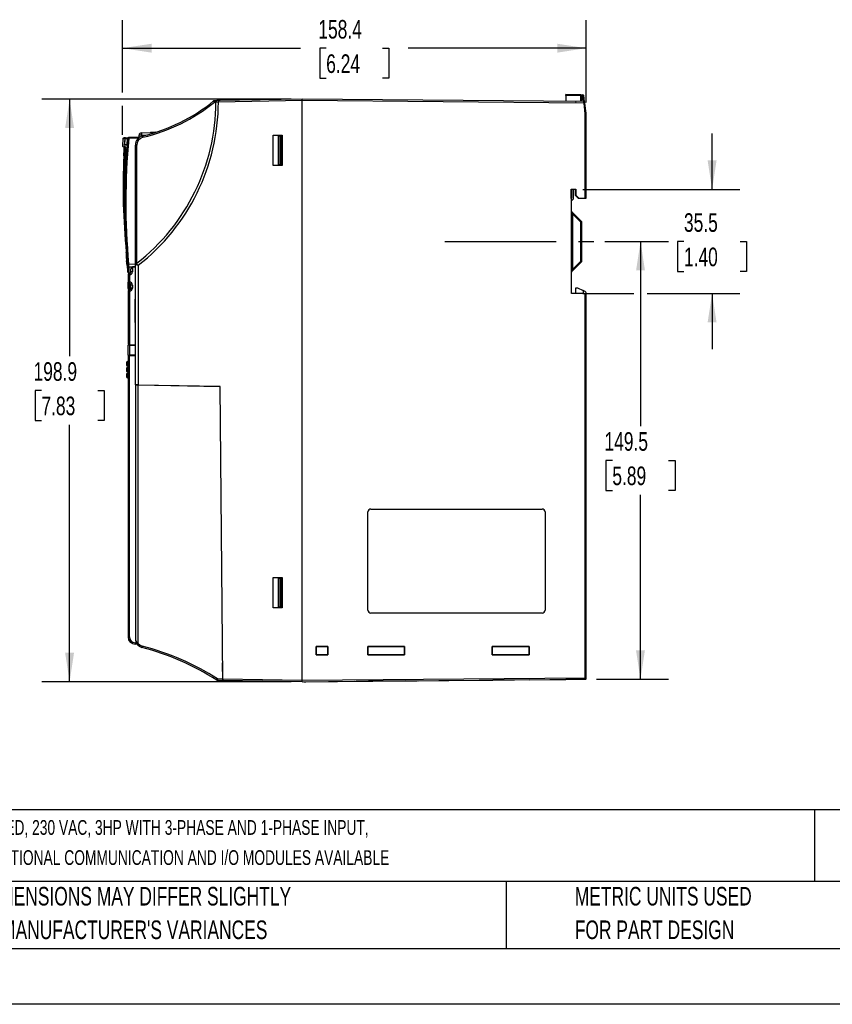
# Model space of a CAD drawing. Header units: millimetres. Extents: x 0 to 838, y 0 to 648.
# Tile 7 of 45: x 196 to 473, y 0 to 336. Entities that reach past the tile are written whole.
import ezdxf

# ---------------------------------------------------------------- set-up
doc = ezdxf.new("R2010")
doc.units = ezdxf.units.MM
doc.header["$LTSCALE"] = 3
doc.linetypes.add('CENTERX2', pattern=[20.32, 12.7, -2.54, 2.54, -2.54])
doc.layers.add('CENTER', color=40, linetype='CENTERX2')
doc.layers.add('DIMENSIONS', color=140, linetype='Continuous', lineweight=25)
doc.layers.add('TEXT', color=140, linetype='Continuous', lineweight=25)
doc.styles.add('SLDTEXTSTYLE0', font='TXT', dxfattribs={"width": 0.7})
doc.dimstyles.new('SLDDIMSTYLE0', dxfattribs={"dimtxt": 6.474023, "dimasz": 9.906, "dimexe": 0, "dimexo": 0.0625, "dimgap": 1.618506, "dimtad": 0, "dimtih": 1, "dimtoh": 1, "dimrnd": 1e-09, "dimzin": 12, "dimdsep": 46, "dimtxsty": 'SLDTEXTSTYLE0', "dimsah": 1, "dimcen": 0.09, "dimadec": 0, "dimazin": 3, "dimtfac": 1, "dimtofl": 0, "dimtmove": 0, "dimatfit": 3, "dimfxl": 0, "dimfrac": 2, "dimtolj": 1, "dimtzin": 12, "dimarcsym": 0})
doc.dimstyles.new('SLDDIMSTYLE1', dxfattribs={"dimtxt": 6.474023, "dimasz": 9.906, "dimexe": 0, "dimexo": 0.0625, "dimgap": 1.618506, "dimtad": 0, "dimtih": 1, "dimtoh": 1, "dimrnd": 1e-09, "dimzin": 12, "dimdsep": 46, "dimtxsty": 'SLDTEXTSTYLE0', "dimsah": 1, "dimcen": 0.09, "dimadec": 0, "dimazin": 3, "dimtfac": 1, "dimtmove": 0, "dimatfit": 0, "dimfxl": 0, "dimfrac": 2, "dimtolj": 1, "dimtzin": 12, "dimarcsym": 0})

# ---------------------------------------------------------------- blocks, each defined once
blk = doc.blocks.new('SW_NOTE_0')
at = {"layer": 'TEXT', "color": 0, "linetype": 'CENTERX2', "lineweight": 18, "char_height": 5.03477, "attachment_point": 1, "style": 'SLDTEXTSTYLE0'}
for s, insert in [('WEG ELECTRIC CFW320 SERIES AC GENERAL PURPOSE DRIVE, ENCLOSED, 230 VAC, 3HP WITH 3-PHASE AND 1-PHASE INPUT,', (0, 6.49)), ('SVC, V/Hz OR VVW MODE, B FRAME, INTEGRATED DYNAMIC BRAKING, OPTIONAL COMMUNICATION AND I/O MODULES AVAILABLE', (0, -3.79))]:
    blk.add_mtext(s, dxfattribs=dict(at, insert=insert))
blk = doc.blocks.new('SW_NOTE_0_3')
at = {"layer": 'TEXT', "color": 0, "linetype": 'CENTERX2', "lineweight": 18, "char_height": 6.35, "attachment_point": 1, "style": 'SLDTEXTSTYLE0'}
for s, insert in [('PART DIMENSIONS MAY DIFFER SLIGHTLY', (0, 8.19)), ("DUE TO MANUFACTURER'S VARIANCES", (0, -3.28))]:
    blk.add_mtext(s, dxfattribs=dict(at, insert=insert))
blk = doc.blocks.new('SW_NOTE_0_6')
at = {"layer": 'TEXT', "color": 0, "linetype": 'CENTERX2', "lineweight": 18, "char_height": 6.35, "attachment_point": 1, "style": 'SLDTEXTSTYLE0'}
for s, insert in [('METRIC UNITS USED', (0, 8.19)), ('FOR PART DESIGN', (0, -3.28))]:
    blk.add_mtext(s, dxfattribs=dict(at, insert=insert))
blk = doc.blocks.new('_D_4')
at = {"layer": 'DIMENSIONS'}
for p, q in [((432.34, 278.24), (432.34, 297.29)), ((388.14, 278.23), (441.86, 278.24)), ((422.72, 260.49), (420.54, 260.49)), ((420.54, 260.49), (420.54, 250.2)), ((441.96, 260.49), (444.13, 260.49)), ((444.13, 260.49), (444.13, 250.2)), ((420.54, 250.2), (422.72, 250.2)), ((444.13, 250.2), (441.96, 250.2)), ((388.14, 242.73), (405.6, 242.73)), ((410.18, 242.73), (441.86, 242.73)), ((432.34, 242.73), (432.34, 223.68))]:
    blk.add_line(p, q, dxfattribs=at)
for points in [[(432.34, 278.24), (433.86, 288.14), (430.81, 288.14)], [(432.34, 242.73), (430.81, 232.83), (433.86, 232.83)]]:
    blk.add_solid(points, dxfattribs=at)
at = {"layer": 'DIMENSIONS', "char_height": 6.35, "attachment_point": 1, "style": 'SLDTEXTSTYLE0'}
for s, insert in [('35.5', (422.72, 270.12)), ('1.40', (422.72, 258.38))]:
    blk.add_mtext(s, dxfattribs=dict(at, insert=insert))
blk = doc.blocks.new('_D_5')
at = {"layer": 'DIMENSIONS'}
for p, q in [((230.96, 311.37), (230.96, 336)), ((389.33, 307.92), (389.33, 336)), ((230.96, 326.48), (291.75, 326.48)), ((300.52, 326.48), (298.35, 326.48)), ((298.35, 326.48), (298.35, 316.19)), ((319.76, 326.48), (321.94, 326.48)), ((321.94, 326.48), (321.94, 316.19)), ((389.33, 326.48), (328.53, 326.48)), ((298.35, 316.19), (300.52, 316.19)), ((321.94, 316.19), (319.76, 316.19)), ((230.96, 296.88), (230.96, 306.79))]:
    blk.add_line(p, q, dxfattribs=at)
for points in [[(230.96, 326.48), (240.86, 324.95), (240.86, 328)], [(389.33, 326.48), (379.42, 328), (379.42, 324.95)]]:
    blk.add_solid(points, dxfattribs=at)
at = {"layer": 'DIMENSIONS', "char_height": 6.35, "attachment_point": 1, "style": 'SLDTEXTSTYLE0'}
for s, insert in [('158.4', (297.83, 336.11)), ('6.24', (300.52, 324.37))]:
    blk.add_mtext(s, dxfattribs=dict(at, insert=insert))
blk = doc.blocks.new('_D_6')
at = {"layer": 'DIMENSIONS'}
for p, q in [((288.52, 309.08), (203.34, 309.08)), ((212.87, 309.08), (212.87, 221.35)), ((203.25, 209.61), (201.07, 209.61)), ((201.07, 209.61), (201.07, 199.32)), ((222.48, 209.61), (224.66, 209.61)), ((224.66, 209.61), (224.66, 199.32)), ((201.07, 199.32), (203.25, 199.32)), ((224.66, 199.32), (222.48, 199.32)), ((212.87, 110.14), (212.87, 197.87)), ((288.52, 110.14), (203.34, 110.14))]:
    blk.add_line(p, q, dxfattribs=at)
for points in [[(212.87, 309.08), (211.34, 299.17), (214.39, 299.17)], [(212.87, 110.14), (214.39, 120.05), (211.34, 120.05)]]:
    blk.add_solid(points, dxfattribs=at)
at = {"layer": 'DIMENSIONS', "char_height": 6.35, "attachment_point": 1, "style": 'SLDTEXTSTYLE0'}
for s, insert in [('198.9', (200.55, 219.25)), ('7.83', (203.25, 207.51))]:
    blk.add_mtext(s, dxfattribs=dict(at, insert=insert))
blk = doc.blocks.new('_D_7')
at = {"layer": 'DIMENSIONS'}
for p, q in [((395.72, 260.48), (417.42, 260.48)), ((407.89, 260.48), (407.88, 197.47)), ((398.26, 185.73), (396.09, 185.73)), ((396.09, 185.73), (396.09, 175.44)), ((417.5, 185.73), (419.67, 185.73)), ((419.67, 185.73), (419.67, 175.44)), ((396.09, 175.44), (398.26, 175.44)), ((419.67, 175.44), (417.5, 175.44)), ((407.87, 110.98), (407.88, 173.99)), ((392.84, 110.98), (417.39, 110.98))]:
    blk.add_line(p, q, dxfattribs=at)
for points in [[(407.89, 260.48), (406.37, 250.57), (409.41, 250.57)], [(407.87, 110.98), (409.39, 120.89), (406.35, 120.89)]]:
    blk.add_solid(points, dxfattribs=at)
at = {"layer": 'DIMENSIONS', "char_height": 6.35, "attachment_point": 1, "style": 'SLDTEXTSTYLE0'}
for s, insert in [('149.5', (395.57, 195.37)), ('5.89', (398.26, 183.63))]:
    blk.add_mtext(s, dxfattribs=dict(at, insert=insert))

msp = doc.modelspace()

# ---------------------------------------------------------------- linework, layer by layer
for p, q in [((387.534, 310.567), (382.328, 310.658)), ((387.534, 310.267), (382.328, 310.358)), ((382.328, 310.358), (382.328, 308.294)), ((387.534, 310.567), (388.221, 310.555)), ((387.828, 310.267), (387.534, 310.267)), ((387.534, 308.333), (387.534, 310.267)), ((387.828, 308.338), (387.828, 310.267)), ((387.828, 310.262), (388.221, 310.255)), ((388.465, 308.268), (388.221, 310.255)), ((388.778, 308.142), (388.514, 310.292)), ((263.199, 308.571), (262.369, 308.557)), ((262.833, 308.065), (262.369, 308.057)), ((262.833, 308.074), (262.833, 308.065)), ((263.69, 308.58), (263.199, 308.571)), ((292.328, 309.08), (263.69, 308.58)), ((292.328, 308.58), (263.69, 308.08)), ((264.279, 308.59), (264.05, 308.586)), ((388.559, 308.24), (292.328, 309.08)), ((388.583, 307.74), (292.328, 308.58)), ((292.328, 110.641), (292.328, 308.58)), ((388.203, 308.345), (385.67, 308.3)), ((389.031, 304.092), (388.583, 307.74)), ((388.878, 307.776), (388.854, 307.977)), ((389.328, 304.11), (388.878, 307.776)), ((389.031, 275.272), (389.031, 304.092)), ((389.321, 304.407), (389.226, 304.946)), ((389.328, 304.32), (389.303, 304.32)), ((389.328, 304.201), (389.328, 304.32)), ((389.328, 275.278), (389.328, 304.11)), ((231.994, 295.916), (231.422, 295.901)), ((231.999, 295.916), (232.782, 295.937)), ((233.072, 295.945), (232.964, 295.942)), ((235.334, 296.004), (233.072, 295.945)), ((236.705, 296.04), (235.334, 296.004)), ((236.628, 296.593), (236.628, 296.807)), ((236.628, 296.038), (236.63, 296.141)), ((236.63, 296.141), (236.642, 296.821)), ((237.372, 297.557), (240.334, 297.635)), ((237.389, 296.821), (237.382, 296.398)), ((237.389, 296.821), (239.187, 296.868)), ((237.65, 297.665), (237.648, 297.563)), ((240.334, 297.635), (242.033, 297.679)), ((242.317, 297.787), (240.474, 297.738)), ((282.428, 296.73), (285.428, 296.73)), ((282.428, 286.43), (282.428, 296.73)), ((284.262, 296.5), (284.714, 296.508)), ((284.262, 286.66), (284.262, 296.5)), ((284.714, 296.508), (285.228, 296.517)), ((284.714, 296.508), (284.714, 286.652)), ((285.228, 286.643), (285.228, 296.517)), ((285.428, 296.73), (285.428, 286.43)), ((231.096, 295.623), (230.981, 293.051)), ((231.234, 292.748), (232.168, 292.497)), ((231.701, 295.637), (231.559, 293.405)), ((231.559, 293.405), (232.484, 293.429)), ((231.707, 295.637), (231.57, 293.504)), ((232.484, 293.528), (231.57, 293.504)), ((231.707, 295.637), (232.664, 295.667)), ((232.484, 293.429), (232.672, 295.668)), ((232.484, 293.528), (232.664, 295.667)), ((232.672, 295.668), (232.783, 295.672)), ((233.075, 295.645), (233.072, 295.645)), ((235.336, 295.704), (233.075, 295.645)), ((235.328, 293.41), (235.82, 293.41)), ((235.328, 252.608), (235.328, 293.41)), ((236.324, 295.73), (235.336, 295.704)), ((235.82, 253.067), (235.82, 293.41)), ((231.625, 289.745), (231.973, 289.652)), ((285.428, 286.43), (282.428, 286.43)), ((284.714, 286.652), (284.262, 286.66)), ((284.714, 286.652), (285.228, 286.643)), ((384.209, 275.113), (384.209, 278.353)), ((384.209, 278.353), (385.748, 278.353)), ((384.209, 278.353), (384.327, 278.234)), ((385.629, 278.234), (384.327, 278.234)), ((384.327, 278.176), (384.327, 278.234)), ((384.328, 278.219), (384.327, 278.219)), ((384.327, 278.176), (384.328, 278.176)), ((384.385, 278.234), (384.328, 278.233)), ((384.328, 278.219), (384.328, 278.176)), ((384.328, 278.176), (384.328, 275.233)), ((384.828, 278.234), (384.828, 274.871)), ((385.628, 277.177), (385.628, 278.234)), ((385.628, 277.177), (385.629, 277.177)), ((385.628, 276.677), (385.629, 276.677)), ((385.629, 278.234), (385.748, 278.353)), ((385.629, 278.234), (385.629, 278.198)), ((385.629, 276.233), (385.629, 278.198)), ((385.629, 278.198), (385.629, 278.198)), ((385.748, 276.283), (385.629, 276.233)), ((386.629, 275.233), (385.629, 276.233)), ((385.748, 278.353), (385.748, 276.283)), ((385.748, 276.283), (386.797, 275.233)), ((384.328, 275.233), (384.209, 275.113)), ((384.328, 275.113), (384.209, 275.113)), ((384.328, 275.113), (384.328, 275.233)), ((384.328, 242.733), (384.328, 275.113)), ((384.828, 274.871), (384.328, 274.371)), ((386.629, 275.233), (386.797, 275.233)), ((386.797, 275.233), (389.031, 275.272)), ((384.328, 269.944), (384.623, 269.944)), ((387.741, 267.246), (384.416, 270.57)), ((384.623, 269.944), (384.623, 250.871)), ((387.534, 267.033), (384.623, 269.944)), ((387.534, 253.782), (387.534, 267.033)), ((387.828, 267.033), (387.534, 267.033)), ((387.828, 253.782), (387.828, 267.033)), ((232.351, 257.888), (232.139, 260.925)), ((232.351, 256.821), (232.351, 259.538)), ((232.351, 256.545), (232.33, 256.817)), ((232.351, 254.624), (232.351, 256.764)), ((232.33, 253.661), (232.347, 253.52)), ((232.334, 253.667), (232.336, 253.62)), ((232.336, 253.62), (232.351, 253.862)), ((232.351, 254.624), (232.491, 254.624)), ((232.351, 254.624), (232.351, 252.808)), ((232.351, 252.732), (232.492, 252.732)), ((233.037, 252.803), (235.328, 252.769)), ((235.328, 211.51), (235.328, 252.608)), ((235.367, 252.596), (235.328, 252.608)), ((236.311, 252.359), (236.311, 211.493)), ((384.416, 250.246), (387.741, 253.57)), ((384.623, 250.871), (387.534, 253.782)), ((387.534, 253.782), (387.828, 253.782)), ((232.828, 249.072), (232.828, 246.617)), ((233.32, 249.072), (232.828, 249.072)), ((233.075, 249.676), (233.607, 249.667)), ((233.091, 251.856), (234.328, 251.837)), ((233.336, 249.572), (233.318, 249.572)), ((233.32, 249.072), (233.32, 246.617)), ((233.337, 249.072), (233.32, 249.072)), ((233.828, 250.084), (233.828, 251.112)), ((234.32, 250.084), (233.828, 250.084)), ((235.328, 251.71), (234.32, 251.69)), ((234.32, 251.69), (234.32, 250.084)), ((234.328, 251.911), (235.328, 251.885)), ((234.328, 251.911), (234.328, 251.69)), ((384.328, 250.871), (384.623, 250.871)), ((384.416, 250.246), (384.416, 250.246)), ((232.828, 246.617), (233.32, 246.617)), ((232.828, 244.447), (232.828, 246.617)), ((233.32, 246.617), (233.337, 246.617)), ((233.337, 246.122), (233.32, 246.122)), ((233.32, 243.961), (233.32, 246.122)), ((233.337, 244.013), (233.337, 246.122)), ((233.828, 244.53), (233.828, 245.61)), ((234.32, 245.61), (233.828, 245.61)), ((234.32, 245.61), (234.32, 244.53)), ((232.828, 243.517), (232.828, 225.254)), ((233.32, 243.517), (232.828, 243.517)), ((233.336, 244.018), (233.318, 244.017)), ((233.337, 243.518), (233.32, 243.517)), ((233.32, 243.517), (233.32, 225.245)), ((234.32, 244.53), (233.828, 244.53)), ((388.628, 242.658), (384.328, 242.733)), ((385.828, 242.707), (385.828, 244.658)), ((385.828, 244.658), (386.348, 244.649)), ((386.348, 244.649), (388.328, 243.725)), ((388.328, 243.725), (388.328, 242.663)), ((388.751, 243.528), (388.328, 243.725)), ((388.628, 242.658), (389.031, 242.241)), ((389.031, 111.485), (389.031, 242.241)), ((389.328, 242.024), (389.328, 242.622)), ((235.286, 240.829), (235.328, 240.829)), ((235.322, 240.813), (235.286, 240.829)), ((235.286, 232.792), (235.286, 240.829)), ((389.328, 111.485), (389.328, 241.933)), ((235.322, 232.807), (235.286, 232.792)), ((235.328, 232.792), (235.286, 232.792)), ((233.32, 225.245), (232.828, 225.254)), ((232.828, 221.632), (232.828, 225.089)), ((233.32, 225.245), (235.328, 225.21)), ((233.32, 225.093), (235.328, 225.11)), ((233.32, 225.093), (233.32, 221.628)), ((234.328, 225.228), (234.328, 225.102)), ((232.328, 219.184), (232.328, 218.818)), ((232.828, 219.489), (232.613, 219.475)), ((232.613, 219.259), (232.828, 219.272)), ((232.613, 219.259), (232.613, 218.893)), ((232.613, 218.893), (232.828, 218.884)), ((233.32, 221.543), (232.828, 221.539)), ((232.828, 221.539), (232.828, 125.447)), ((235.328, 221.61), (233.32, 221.628)), ((233.32, 221.543), (235.328, 221.56)), ((233.32, 125.447), (233.32, 221.543)), ((234.328, 221.552), (234.328, 221.619)), ((232.328, 217.184), (232.328, 216.818)), ((232.328, 215.184), (232.328, 214.818)), ((232.613, 218.526), (232.828, 218.518)), ((232.613, 218.526), (232.613, 217.937)), ((232.613, 217.937), (232.828, 217.925)), ((232.828, 217.489), (232.613, 217.475)), ((232.613, 217.259), (232.828, 217.272)), ((232.613, 217.259), (232.613, 216.893)), ((232.613, 216.893), (232.828, 216.884)), ((232.613, 216.526), (232.828, 216.518)), ((232.613, 216.526), (232.613, 215.937)), ((232.613, 215.937), (232.828, 215.925)), ((232.828, 215.489), (232.613, 215.475)), ((232.613, 215.259), (232.828, 215.272)), ((232.613, 215.259), (232.613, 214.893)), ((232.613, 214.893), (232.828, 214.884)), ((232.613, 214.526), (232.828, 214.518)), ((232.613, 214.526), (232.613, 213.937)), ((232.613, 213.937), (232.828, 213.925)), ((235.328, 211.51), (235.328, 211.506)), ((236.311, 211.493), (235.328, 211.51)), ((235.328, 211.506), (235.328, 124.74)), ((236.311, 211.493), (264.306, 211.005)), ((236.311, 123.252), (236.311, 211.471)), ((264.284, 210.983), (236.311, 211.471)), ((264.284, 210.983), (264.284, 211.005)), ((265.156, 111.115), (264.284, 210.983)), ((264.284, 210.983), (264.285, 210.983)), ((265.178, 111.115), (264.306, 211.005)), ((314.773, 134.61), (314.773, 168.11)), ((314.773, 168.11), (314.775, 168.11)), ((314.775, 134.61), (314.775, 168.11)), ((315.778, 169.116), (374.278, 169.116)), ((315.778, 169.116), (315.778, 169.113)), ((315.778, 169.113), (374.278, 169.113)), ((374.278, 169.116), (374.278, 169.113)), ((375.281, 168.11), (375.281, 134.61)), ((375.284, 168.11), (375.281, 168.11)), ((375.284, 168.11), (375.284, 134.61)), ((282.428, 145.73), (285.428, 145.73)), ((282.428, 135.43), (282.428, 145.73)), ((284.262, 145.5), (284.714, 145.508)), ((284.262, 135.66), (284.262, 145.5)), ((285.228, 145.517), (284.714, 145.508)), ((284.714, 145.508), (284.714, 135.652)), ((285.228, 135.643), (285.228, 145.517)), ((285.428, 145.73), (285.428, 135.43)), ((264.942, 135.693), (264.963, 135.693)), ((285.428, 135.43), (282.428, 135.43)), ((284.714, 135.652), (284.262, 135.66)), ((285.228, 135.643), (284.714, 135.652)), ((314.773, 134.61), (314.775, 134.61)), ((375.284, 134.61), (375.281, 134.61)), ((315.778, 133.605), (315.778, 133.607)), ((374.278, 133.607), (315.778, 133.607)), ((374.278, 133.605), (315.778, 133.605)), ((374.278, 133.607), (374.278, 133.605)), ((232.828, 125.447), (233.32, 125.447)), ((235.285, 123.448), (235.624, 123.442)), ((235.931, 122.937), (235.285, 122.948)), ((235.931, 122.937), (235.931, 122.937)), ((297.041, 119.373), (297.041, 122.147)), ((297.041, 122.147), (301.115, 122.147)), ((297.043, 122.145), (297.041, 122.147)), ((301.113, 122.145), (297.043, 122.145)), ((297.043, 122.145), (297.043, 119.375)), ((301.113, 122.145), (301.115, 122.147)), ((301.113, 119.376), (301.113, 122.145)), ((301.115, 122.147), (301.115, 119.374)), ((314.744, 119.376), (314.744, 122.145)), ((314.744, 122.145), (327.311, 122.143)), ((314.746, 122.143), (314.744, 122.145)), ((327.309, 122.141), (314.746, 122.143)), ((314.746, 122.143), (314.746, 119.378)), ((327.309, 122.141), (327.311, 122.143)), ((327.309, 119.38), (327.309, 122.141)), ((327.311, 122.143), (327.311, 119.378)), ((357.25, 119.382), (357.25, 122.138)), ((357.25, 122.138), (369.804, 122.136)), ((357.253, 122.136), (357.25, 122.138)), ((369.802, 122.134), (357.253, 122.136)), ((357.253, 122.136), (357.253, 119.385)), ((369.802, 122.134), (369.804, 122.136)), ((369.802, 119.386), (369.802, 122.134)), ((369.804, 122.136), (369.804, 119.384)), ((297.043, 119.375), (297.041, 119.373)), ((301.115, 119.374), (297.041, 119.373)), ((297.043, 119.375), (301.113, 119.376)), ((301.115, 119.374), (301.113, 119.376)), ((327.311, 119.378), (314.744, 119.376)), ((314.746, 119.378), (314.744, 119.376)), ((314.746, 119.378), (327.309, 119.38)), ((327.311, 119.378), (327.309, 119.38)), ((357.253, 119.385), (357.25, 119.382)), ((369.804, 119.384), (357.25, 119.382)), ((357.253, 119.385), (369.802, 119.386)), ((369.804, 119.384), (369.802, 119.386)), ((265.13, 116.602), (265.123, 116.595)), ((265.175, 110.615), (265.123, 116.595)), ((265.13, 116.595), (265.123, 116.595)), ((263.381, 111.146), (265.156, 111.115)), ((265.178, 111.115), (292.328, 110.641)), ((292.328, 110.641), (389.031, 111.485)), ((292.328, 110.141), (389.031, 110.985)), ((386.538, 110.963), (384.103, 110.942)), ((388.198, 110.978), (386.538, 110.963)), ((389.031, 110.985), (388.209, 110.978)), ((389.031, 111.485), (389.328, 111.485)), ((389.328, 111.285), (389.328, 111.485)), ((263.381, 110.646), (265.169, 110.615)), ((265.169, 110.615), (265.175, 110.615)), ((265.175, 110.615), (271.846, 110.498)), ((292.328, 110.141), (265.182, 110.615)), ((292.328, 110.141), (310.175, 110.297)), ((292.906, 110.146), (293.611, 110.152)), ((293.611, 110.152), (314.959, 110.338)), ((310.767, 110.302), (314.964, 110.338)), ((327.459, 110.447), (314.959, 110.338)), ((327.436, 110.447), (331.557, 110.483)), ((327.459, 110.447), (357.456, 110.709)), ((332.099, 110.488), (338.942, 110.548)), ((339.117, 110.549), (357.461, 110.709)), ((369.956, 110.818), (357.456, 110.709)), ((369.933, 110.818), (382.324, 110.926)), ((369.956, 110.818), (380.876, 110.914)), ((380.876, 110.914), (381.57, 110.92)), ((384.103, 110.942), (382.324, 110.926))]:
    msp.add_line(p, q)
at = {"color": 179, "linetype": 'Continuous', "lineweight": 18}
for p, q in [((385.629, 278.234), (384.327, 278.234)), ((384.328, 242.733), (389.322, 242.733))]:
    msp.add_line(p, q, dxfattribs=at)
at = {"color": 7, "linetype": 'Continuous'}
msp.add_line((838.207, 0.008), (0.007, 0.008), dxfattribs=at)
at = {"flags": 128}
for points in [[(262.062, 308.445), (261.97, 308.37), (261.869, 308.288)], [(263.199, 308.571), (263.051, 308.54), (262.937, 308.447), (262.891, 308.369), (262.859, 308.279), (262.839, 308.179), (262.833, 308.074)], [(385.678, 308.3), (385.776, 308.291), (385.861, 308.266)], [(231.26, 295.861), (231.171, 295.802), (231.105, 295.65)], [(231.947, 292.807), (231.152, 293.015), (230.973, 293.062)], [(231.163, 295.62), (231.13, 295.619), (231.701, 295.637)], [(231.971, 289.61), (232.026, 290.826), (232.035, 291.372)], [(232.439, 252.75), (232.56, 251.74), (232.779, 250.023)], [(235.601, 252.932), (235.708, 252.989), (235.82, 253.067)], [(233.091, 251.856), (233.086, 250.682), (233.083, 249.948), (233.081, 249.677), (233.081, 249.691)], [(389.328, 241.933), (389.323, 241.939), (389.307, 241.956), (389.28, 241.984), (389.241, 242.023), (389.141, 242.128), (389.031, 242.241)], [(232.328, 218.818), (232.328, 218.382), (232.328, 218.236)], [(232.613, 219.475), (232.608, 219.482), (232.607, 219.468), (232.606, 219.444), (232.606, 219.44), (232.607, 219.399), (232.608, 219.359), (232.613, 219.259)], [(232.828, 219.488), (232.73, 219.482), (232.607, 219.474)], [(232.328, 216.818), (232.328, 216.382), (232.328, 216.236)], [(232.613, 217.475), (232.608, 217.482), (232.607, 217.468), (232.606, 217.444), (232.606, 217.44), (232.607, 217.399), (232.608, 217.359), (232.613, 217.259)], [(232.613, 215.475), (232.608, 215.482), (232.607, 215.468), (232.606, 215.444), (232.606, 215.44), (232.607, 215.399), (232.608, 215.359), (232.613, 215.259)], [(232.828, 217.488), (232.73, 217.482), (232.607, 217.474)], [(232.828, 215.488), (232.73, 215.482), (232.607, 215.474)], [(232.328, 214.818), (232.328, 214.382), (232.328, 214.236)], [(235.918, 122.954), (236.579, 122.303), (237.572, 121.837)], [(236.311, 123.252), (236.92, 122.668), (237.689, 122.321)]]:
    msp.add_lwpolyline(points, dxfattribs=at)
for centre, radius, start, end in [((281.733, 310.508), 100.595, 359.91458, 0.08542), ((383.235, 310.417), 4.301, 358.00162, 1.99838), ((387.528, 310.267), 0.3, 0, 89), ((383.923, 310.405), 4.301, 358.00162, 1.99838), ((388.216, 310.255), 0.3, 7, 89), ((384.097, 344.446), 34.439, 276.87878, 277.36925), ((192.995, 308.235), 69.839, 307.82106, 359.86081), ((192.986, 308.235), 70.705, 307.78947, 359.87463), ((224.156, 354.954), 60, 283.14428, 309.17998), ((224.149, 354.952), 60.497, 283.14366, 309.18059), ((262.378, 308.057), 0.5, 91, 129.17998), ((268.989, 313.618), 8.646, 216.75737, 220.03515), ((269.533, 308.307), 7.168, 178.00162, 181.99838), ((264.338, 165.754), 142.327, 90.2607, 90.60576), ((270.854, 308.33), 7.168, 178.00162, 181.99838), ((-42.852, 308.83), 335.181, 359.95727, 0.04273), ((385.678, 307.8), 0.5, 90, 91), ((388.207, 307.845), 0.5, 52.97785, 90.5), ((370.063, 307.08), 18.531, 2.03935, 3.58777), ((388.556, 307.94), 0.3, 65.69321, 89.5), ((388.575, 307.953), 0.277, 26.22944, 93.14815), ((380.162, 376.929), 69.7, 276.93923, 277.1837), ((388.556, 307.94), 0.3, 7, 28.04364), ((391.861, 260.644), 43.54, 93.33469, 93.72678), ((388.828, 304.32), 0.5, 0, 10), ((232.001, 295.617), 0.3, 91.35683, 176.13374), ((232.006, 295.616), 0.3, 91.36901, 176.14158), ((232.963, 295.641), 0.3, 91.31522, 174.93204), ((232.97, 295.642), 0.3, 91.32712, 174.95231), ((233.081, 295.646), 0.299, 91.6027, 174.96299), ((237.369, 295.832), 4.298, 178.49896, 182.49953), ((238.528, 293.41), 3.2, 103.14428, 180), ((239.632, 295.891), 4.3, 178.49987, 182.49948), ((238.52, 293.41), 2.7, 103.14428, 180), ((237.378, 296.807), 0.75, 91.5, 180), ((237.392, 296.807), 0.75, 91.50327, 179), ((237.012, 285.691), 11.136, 88.06296, 91.9058), ((291.365, 298.407), 53.999, 180.90147, 181.6832), ((245.008, 297.825), 7.323, 190.21788, 194.11559), ((231.259, 293.052), 0.3, 177.35911, 254.98523), ((195.176, 291.931), 36.292, 356.5692, 1.1933), ((203.379, 291.318), 28.29, 356.81242, 2.67685), ((466.348, 274.018), 234.567, 174.70329, 185.19269), ((227.461, 291.812), 4.595, 354.50381, 12.49727), ((232.247, 292.787), 0.3, 176.17667, 211.95167), ((229.851, 291.933), 2.26, 345.62685, 16.50644), ((466.532, 274.018), 234.456, 174.70747, 185.19151), ((236.397, 332.756), 37.26, 264.43336, 264.88075), ((459.309, 278.992), 228.16, 177.29508, 185.58454), ((429.465, 279.183), 198.121, 176.94395, 184.34973), ((231.732, 293.157), 3.413, 264.4731, 268.20179), ((472.31, 275.836), 240.732, 176.71983, 184.53142), ((387.973, 342.722), 67.458, 270.89858, 271.15121), ((384.628, 270.782), 0.3, 180, 225), ((447.74, 291.154), 66.585, 198.00742, 198.57468), ((383.358, 271.313), 5.98, 314.29607, 317.13566), ((387.528, 267.033), 0.3, 0, 45), ((232.401, 256.082), 0.727, 93.93551, 103.40051), ((205.43, 253.886), 26.959, 3.57948, 6.1819), ((271.237, 254.567), 38.913, 178.52561, 181.32633), ((176.585, 252.044), 55.966, 2.64279, 4.83843), ((242.105, 257.343), 9.666, 183.11569, 187.74174), ((131.075, 256.459), 101.433, 357.90762, 358.96356), ((232.797, 254.634), 1.846, 268.33735, 277.46408), ((215.435, 251.046), 17.396, 3.55159, 5.74832), ((155.327, 247.903), 77.864, 2.90993, 3.60841), ((235.719, 252.556), 0.394, 107.37305, 172.39704), ((243.683, 283.765), 32.26, 255.06036, 256.78932), ((262.692, 285.741), 42.547, 230.45359, 231.68181), ((383.358, 249.502), 5.98, 42.86434, 45.70393), ((387.528, 253.782), 0.3, 315, 0), ((-43.704, 252.299), 276.502, 359.52853, 359.96364), ((233.086, 249.976), 0.3, 187.45096, 268.99577), ((233.095, 252.155), 0.299, 185.90189, 269.25213), ((233.328, 249.072), 0.5, 91.10485, 180), ((239.998, 249.319), 6.683, 177.87781, 182.12219), ((239.867, 249.34), 6.535, 177.9641, 182.34783), ((233.316, 250.088), 0.52, 272.03912, 359.56165), ((233.311, 250.081), 1.009, 271.5107, 0.20658), ((234.377, 251.144), 0.549, 95.95989, 183.29349), ((384.628, 250.033), 0.3, 134.99895, 179.99925), ((384.628, 250.033), 0.3, 135, 180), ((434.201, 234.135), 52.327, 161.34626, 162.06809), ((233.326, 246.62), 0.497, 180.27633, 269.28665), ((241.406, 246.37), 8.09, 178.24666, 181.75334), ((242.945, 246.37), 9.611, 178.52424, 181.47576), ((233.317, 245.614), 1.003, 359.75083, 88.82547), ((233.324, 245.617), 0.505, 359.1514, 88.45533), ((233.328, 244.447), 0.5, 180, 248.33915), ((233.328, 243.517), 0.5, 91.10159, 180), ((240.047, 243.765), 6.732, 177.89223, 182.10777), ((240.099, 243.788), 6.768, 178.05419, 182.2863), ((233.317, 244.534), 0.52, 271.99942, 359.55189), ((233.311, 244.526), 1.009, 271.49199, 0.19364), ((388.328, 242.622), 1, 0, 65), ((236.481, -165.299), 390.405, 90.46395, 90.53605), ((232.628, 219.184), 0.3, 93.56215, 180), ((232.549, 218.922), 0.342, 79.33256, 130.18538), ((232.549, 218.556), 0.342, 79.33253, 130.18537), ((232.623, 218.821), 0.295, 180.71596, 267.91626), ((234.827, 218.71), 2.222, 175.27514, 184.72486), ((236.481, 612.02), 390.405, 269.46395, 269.53605), ((232.628, 218.236), 0.3, 180.00005, 267), ((232.628, 217.184), 0.3, 93.56215, 179.99995), ((232.549, 216.922), 0.342, 79.33256, 130.18538), ((232.549, 216.556), 0.342, 79.33253, 130.18537), ((232.623, 216.821), 0.295, 180.71596, 267.91626), ((232.628, 216.236), 0.3, 180.00005, 267), ((232.628, 215.184), 0.3, 93.56215, 179.99995), ((232.549, 214.922), 0.342, 79.33256, 130.18538), ((234.827, 216.71), 2.222, 175.27514, 184.72486), ((232.549, 214.556), 0.342, 79.33253, 130.18537), ((232.623, 214.821), 0.295, 180.71596, 267.91626), ((232.628, 214.236), 0.3, 180.00005, 267), ((234.827, 214.71), 2.222, 175.27514, 184.72486), ((315.779, 168.109), 1.006, 90.05147, 179.94853), ((315.779, 168.109), 1.004, 90.05149, 179.94853), ((374.277, 168.109), 1.006, 0.05149, 89.94851), ((374.277, 168.109), 1.004, 0.05148, 89.94852), ((315.779, 134.611), 1.006, 180.05149, 269.94851), ((315.779, 134.611), 1.004, 180.05148, 269.94852), ((374.277, 134.611), 1.006, 270.05147, 359.94853), ((374.277, 134.611), 1.004, 270.0532, 359.9468), ((235.328, 125.447), 2.5, 180, 269), ((235.32, 125.447), 2, 180, 269), ((237.23, 124.927), 1.91, 185.60636, 241.25794), ((238.328, 124.74), 3, 180, 216.53528), ((242.449, 123.198), 7.168, 178.00162, 181.99838), ((243.242, 113.692), 11.808, 125.94282, 128.3352), ((238.328, 124.74), 3, 216.95172, 229.46956), ((244.784, 120.344), 7.365, 164.43299, 168.3069), ((214.883, 34.744), 90, 57.58896, 75.39811), ((214.886, 34.772), 90.47, 57.58598, 75.4011), ((270.029, 106.772), 7.958, 146.65743, 150.22468), ((270.545, 110.896), 7.168, 178.00162, 181.99838), ((454.071, 112.513), 188.899, 180.42417, 180.57583), ((374.706, 111.235), 14.327, 359.0002, 0.9998), ((389.045, 111.275), 0.281, 267.19223, 339.08425), ((389.041, 111.254), 0.27, 267.92079, 320.21255), ((389.028, 111.285), 0.3, 270.5, 300.03544), ((389.028, 111.285), 0.3, 318.80168, 0), ((263.39, 111.146), 0.5, 237.58896, 269), ((-42.852, 110.391), 335.181, 359.95727, 0.04273)]:
    msp.add_arc(centre, radius, start, end)
for centre, major_axis, ratio, start_param, end_param in [((236.328, 211.489), (1, -0.017), 0.0174525, 3.1418921, 4.6952351), ((265.165, 111.115), (-0.004, 0.5), 0.0174464, 1.570644, 3.1411358)]:
    msp.add_ellipse(centre, major_axis=major_axis, ratio=ratio, start_param=start_param, end_param=end_param)
at = {"color": 179, "linetype": 'Continuous', "lineweight": 18}
msp.add_open_spline([(230.959, 293.066), (230.956, 293.003), (230.975, 292.931), (231.058, 292.818), (231.12, 292.778), (231.181, 292.762)], degree=3, knots=[0, 0, 0, 0, 0.5, 0.5, 1, 1, 1, 1], dxfattribs=at)
at = {"layer": 'CENTER'}
msp.add_line((341.022, 260.49), (391.905, 260.483), dxfattribs=at)
at = {"layer": 'TEXT'}
for p, q in [((819.15, 66.378), (19.05, 66.378)), ((467.277, 66.378), (467.277, 41.91)), ((819.15, 41.91), (19.05, 41.91)), ((361.939, 41.91), (361.939, 19.05)), ((19.05, 19.05), (819.15, 19.05))]:
    msp.add_line(p, q, dxfattribs=at)

# ---------------------------------------------------------------- block references
at = {"layer": 'TEXT', "linetype": 'CENTERX2', "lineweight": 18}
for name, p in [('SW_NOTE_0', (22.765, 56.42)), ('SW_NOTE_0_3', (165.358, 31.906)), ('SW_NOTE_0_6', (385.435, 31.906))]:
    msp.add_blockref(name, p, dxfattribs=at)

# ---------------------------------------------------------------- dimensions: what is measured, and where the dimension line sits
at = {"layer": 'DIMENSIONS'}
dim = msp.add_linear_dim(base=(389.328, 326.476), p1=(230.959, 293.066), p2=(389.328, 304.11), dimstyle='SLDDIMSTYLE0', dxfattribs=at)
dim.commit()
dim.dimension.update_dxf_attribs({"geometry": '_D_5', "text_midpoint": (310.144, 326.476), "dimtype": 160})
for base, p1, p2, angle, dimstyle, picture, middle in [((212.865, 110.141), (292.328, 309.08), (292.328, 110.141), 270, 'SLDDIMSTYLE0', '_D_6', (212.865, 209.61)), ((432.337, 242.735), (384.327, 278.234), (384.328, 242.733), 270.00162, 'SLDDIMSTYLE1', '_D_4', (432.337, 260.485)), ((407.869, 110.982), (391.905, 260.483), (389.031, 110.985), 89.99127, 'SLDDIMSTYLE0', '_D_7', (407.88, 185.731))]:
    dim = msp.add_linear_dim(base=base, p1=p1, p2=p2, angle=angle, dimstyle=dimstyle, dxfattribs=at)
    dim.commit()
    dim.dimension.update_dxf_attribs({"geometry": picture, "text_midpoint": middle, "dimtype": 160})

doc.saveas('drawing.dxf')
